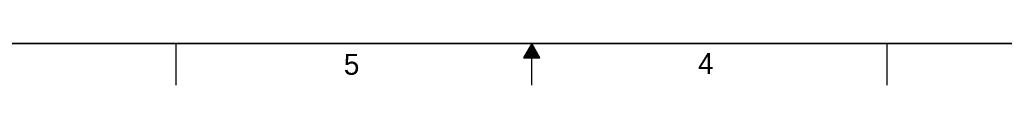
# Model space of a CAD drawing. Header units: inches. Extents: x 0 to 34, y 0 to 22.
# Tile 2 of 22: x 10.9 to 22.6, y 0 to 0.5. Entities that reach past the tile are written whole.
import ezdxf

# ---------------------------------------------------------------- set-up
doc = ezdxf.new("R2010")
doc.units = ezdxf.units.IN
doc.header["$LTSCALE"] = 1.87
doc.header["$MEASUREMENT"] = 0
doc.layers.get('0').update_dxf_attribs({"linetype": 'CONTINUOUS'})
doc.styles.add('TEXTSTYLE_2', font='txt')

msp = doc.modelspace()

# ---------------------------------------------------------------- linework, layer by layer
at = {"color": 2, "linetype": 'CONTINUOUS'}
for p, q in [((12.75002, 0), (12.75002, 0.5)), ((17.00002, 0.5), (16.90203, 0.33028)), ((16.98847, 0.48), (17.01157, 0.48)), ((16.99425, 0.49), (17.00579, 0.49)), ((17.09801, 0.33028), (17.00002, 0.5)), ((17.00002, 0), (17.00002, 0.5)), ((21.25002, 0), (21.25002, 0.5)), ((16.91919, 0.36), (17.08085, 0.36)), ((16.92496, 0.37), (17.07508, 0.37)), ((16.93074, 0.38), (17.0693, 0.38)), ((16.93651, 0.39), (17.06353, 0.39)), ((16.94229, 0.4), (17.05776, 0.4)), ((16.94806, 0.41), (17.05198, 0.41)), ((16.95383, 0.42), (17.04621, 0.42)), ((16.95961, 0.43), (17.04044, 0.43)), ((16.96538, 0.44), (17.03466, 0.44)), ((16.97115, 0.45), (17.02889, 0.45)), ((16.97693, 0.46), (17.02311, 0.46)), ((16.9827, 0.47), (17.01734, 0.47)), ((16.90203, 0.33028), (17.09801, 0.33028)), ((16.90764, 0.34), (17.0924, 0.34)), ((16.91342, 0.35), (17.08662, 0.35))]:
    msp.add_line(p, q, dxfattribs=at)
at = {"color": 7, "linetype": 'CONTINUOUS', "const_width": 0.02}
msp.add_lwpolyline([(0.50002, 0.5), (33.50002, 0.5)], dxfattribs=at)

# ---------------------------------------------------------------- texts
at = {"color": 2, "linetype": 'CONTINUOUS', "char_height": 0.25, "width": 0.25, "attachment_point": 1, "line_spacing_factor": 0.9, "style": 'TEXTSTYLE_2'}
for s, insert in [('5', (14.75404, 0.37622)), ('4', (18.98838, 0.38692))]:
    msp.add_mtext(s, dxfattribs=dict(at, insert=insert))

doc.saveas('drawing.dxf')
